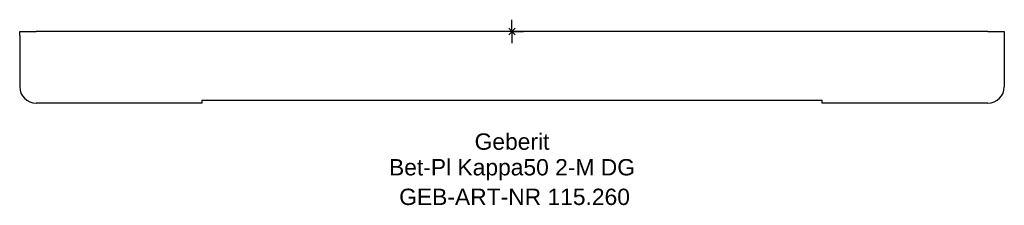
# Model space of a CAD drawing. Header units: millimetres. Extents: x -106 to 106, y -37 to 2.
import ezdxf
from ezdxf.enums import TextEntityAlignment as Align

# ---------------------------------------------------------------- set-up
doc = ezdxf.new("R2010")
doc.units = ezdxf.units.MM
doc.layers.get('0').update_dxf_attribs({"linetype": 'CONTINUOUS'})
for name, color, linetype, lineweight in [('Arbeitspunkt(DIN)', 7, 'CONTINUOUS', 25), ('GEB-ART-NR', 1, 'CONTINUOUS', 18), ('GEB-BEZUG', 2, 'CONTINUOUS', 25), ('GEB-TEXT', 5, 'CONTINUOUS', 18)]:
    doc.layers.add(name, color=color, linetype=linetype, lineweight=lineweight)
doc.layers.add('GEB-KONTUR-A', color=5, linetype='CONTINUOUS')
doc.styles.get("Standard").update_dxf_attribs({"font": 'arial.ttf'})

# ---------------------------------------------------------------- blocks, each defined once
blk = doc.blocks.new('Einfügepunkt')
at = {"layer": 'GEB-BEZUG'}
for p, q in [((-0.71, -0.71), (0.71, 0.71)), ((-0.71, 0.71), (0.71, -0.71))]:
    blk.add_line(p, q, dxfattribs=at)

msp = doc.modelspace()

# ---------------------------------------------------------------- linework, layer by layer
at = {"layer": 'Arbeitspunkt(DIN)', "ltscale": 5}
for q in [(0, 2.5), (-2.5, 0), (0, -2.5), (2.5, 0)]:
    msp.add_line((0, 0), q, dxfattribs=at)
at = {"layer": 'GEB-KONTUR-A', "ltscale": 5}
for p, q in [((-105.5, 0), (-102, 0)), ((-105.5, -0.87), (-105.5, 0)), ((-105.5, -0.87), (-105.5, -11.87)), ((102, 0), (-102, 0)), ((102, 0), (105.5, 0)), ((105.5, 0), (105.5, -0.87)), ((105.5, -0.87), (105.5, -11.87)), ((-66.5, -14.77), (66.5, -14.77)), ((-66.5, -14.77), (-66.5, -15.37)), ((66.5, -15.37), (66.5, -14.77)), ((-66.5, -15.37), (-102, -15.37)), ((102, -15.37), (66.5, -15.37))]:
    msp.add_line(p, q, dxfattribs=at)
for centre, start, end in [((-102, -11.87), 180, 270), ((102, -11.87), 270, 0)]:
    msp.add_arc(centre, 3.5, start, end, dxfattribs=at)

# ---------------------------------------------------------------- block references
at = {"ltscale": 5}
msp.add_blockref('Einfügepunkt', (0, 0), dxfattribs=at)

# ---------------------------------------------------------------- texts
at = {"layer": 'GEB-ART-NR'}
msp.add_text('GEB-ART-NR 115.260', height=3.5, dxfattribs=at).set_placement((0.55, -37.21), align=Align.CENTER)
at = {"layer": 'GEB-TEXT'}
for s, p in [('Geberit', (0, -25.37)), ('Bet-Pl Kappa50 2-M DG', (0, -30.87))]:
    msp.add_text(s, height=3.5, dxfattribs=at).set_placement(p, align=Align.CENTER)

doc.saveas('drawing.dxf')
